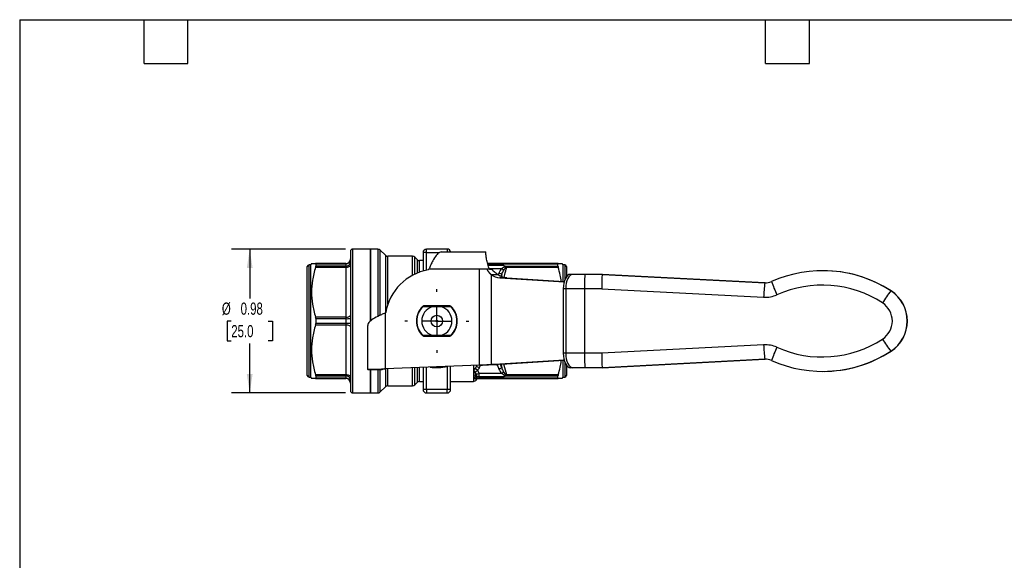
# Model space of a CAD drawing. Header units: inches. Extents: x 0.2 to 10.8, y 0.2 to 8.2.
# Tile 8 of 13: x 0.2 to 7, y 4.6 to 8.2. Entities that reach past the tile are written whole.
import ezdxf

# ---------------------------------------------------------------- set-up
doc = ezdxf.new("R2010")
doc.units = ezdxf.units.IN
doc.header["$MEASUREMENT"] = 0
doc.linetypes.add('SLD-Center', pattern=[0.75, 0.6, -0.05, 0.05, -0.05])
doc.linetypes.add('SLD-Solid', pattern=[0])
doc.layers.add('CENTER', color=40, linetype='SLD-Center')
doc.layers.add('DIMENSIONS', color=140, linetype='SLD-Solid', lineweight=25)
doc.layers.add('TEXT', color=140, linetype='SLD-Solid', lineweight=25)
doc.styles.add('SLDTEXTSTYLE0', font='TXT', dxfattribs={"width": 0.7})
doc.dimstyles.new('SLDDIMSTYLE2', dxfattribs={"dimtxt": 0.084961, "dimasz": 0.13, "dimexe": 0, "dimexo": 0.0625, "dimgap": 0.02124, "dimtad": 0, "dimtih": 1, "dimtoh": 1, "dimrnd": 1e-09, "dimdsep": 46, "dimtxsty": 'SLDTEXTSTYLE0', "dimsah": 1, "dimcen": 0.09, "dimadec": 0, "dimazin": 2, "dimtfac": 1, "dimtofl": 0, "dimtmove": 0, "dimatfit": 3, "dimfxl": 0, "dimfrac": 2, "dimtolj": 1, "dimtzin": 12, "dimarcsym": 0})

# ---------------------------------------------------------------- blocks, each defined once
blk = doc.blocks.new('_D_7')
at = {"layer": 'DIMENSIONS'}
for p, q in [((2.4776, 6.68), (1.6979, 6.68)), ((1.8229, 6.68), (1.8229, 6.3419)), ((1.6967, 6.1879), (1.6681, 6.1879)), ((1.6681, 6.1879), (1.6681, 6.0528)), ((1.9491, 6.1879), (1.9777, 6.1879)), ((1.9777, 6.1879), (1.9777, 6.0528)), ((1.6681, 6.0528), (1.6967, 6.0528)), ((1.8229, 5.6957), (1.8229, 6.0338)), ((1.9777, 6.0528), (1.9491, 6.0528)), ((2.4776, 5.6957), (1.6979, 5.6957))]:
    blk.add_line(p, q, dxfattribs=at)
for points in [[(1.8229, 6.68), (1.8029, 6.55), (1.8429, 6.55)], [(1.8229, 5.6957), (1.8429, 5.8257), (1.8029, 5.8257)]]:
    blk.add_solid(points, dxfattribs=at)
at = {"layer": 'DIMENSIONS', "char_height": 0.08333, "attachment_point": 1, "style": 'SLDTEXTSTYLE0'}
for s, insert in [('%%c', (1.6325, 6.3143)), ('0.98', (1.7608, 6.3143)), ('25.0', (1.6967, 6.1603))]:
    blk.add_mtext(s, dxfattribs=dict(at, insert=insert))
blk = doc.blocks.new('SW_CENTERMARKSYMBOL_1')
at = {"layer": 'CENTER', "color": 0}
for p, q in [((0, 0.2), (0, 0.2181)), ((0, 0), (0, 0.1)), ((-0.2, 0), (-0.2181, 0)), ((0, 0), (-0.1, 0)), ((0, 0), (0, -0.1)), ((0, 0), (0.1, 0)), ((0.2, 0), (0.2181, 0)), ((0, -0.2), (0, -0.2181))]:
    blk.add_line(p, q, dxfattribs=at)

msp = doc.modelspace()

# ---------------------------------------------------------------- linework, layer by layer
for p, q in [((2.6497, 6.68), (2.5276, 6.68)), ((2.5276, 5.6957), (2.5276, 6.68)), ((2.699, 6.68), (2.6497, 6.68)), ((2.6497, 6.68), (2.6497, 6.1886)), ((2.6497, 6.1879), (2.6497, 6.68)), ((2.699, 6.68), (2.699, 6.2191)), ((2.751, 6.6377), (2.7157, 6.6731)), ((2.7157, 6.2276), (2.7157, 6.6731)), ((3.0316, 6.6564), (3.0316, 6.68)), ((3.1733, 6.68), (3.0316, 6.68)), ((3.1733, 6.68), (3.1733, 6.6603)), ((2.5119, 6.6642), (2.5119, 5.7115)), ((2.751, 6.6377), (2.751, 6.2452)), ((2.9352, 6.6308), (2.7677, 6.6308)), ((2.7677, 6.3042), (2.7677, 6.6308)), ((2.9352, 6.5002), (2.9352, 6.6308)), ((2.9676, 6.6082), (2.9519, 6.6239)), ((2.9519, 6.5086), (2.9519, 6.6239)), ((2.9676, 6.6082), (2.9676, 6.5155)), ((3.0079, 6.6013), (2.9843, 6.6013)), ((2.9843, 6.5219), (2.9843, 6.6013)), ((3.0079, 6.6564), (3.0079, 6.5294)), ((3.0316, 6.6564), (3.0079, 6.6564)), ((3.0316, 6.535), (3.0316, 6.6564)), ((3.0316, 6.6564), (3.1206, 6.6564)), ((3.133, 6.6603), (3.4371, 6.6603)), ((3.4371, 6.6542), (3.4371, 6.6603)), ((2.2166, 6.1879), (2.2166, 6.5599)), ((2.2402, 6.5717), (2.2284, 6.5717)), ((2.2284, 6.1879), (2.2284, 6.5717)), ((2.2459, 6.5816), (2.2402, 6.5717)), ((2.2402, 6.1879), (2.2402, 6.5717)), ((2.4804, 6.5816), (2.2731, 6.5816)), ((2.2731, 6.5563), (2.4804, 6.5563)), ((2.2743, 6.5793), (2.2743, 6.5631)), ((2.2743, 6.5793), (2.4804, 6.5793)), ((2.4804, 6.5631), (2.2743, 6.5631)), ((2.4804, 6.5816), (2.4804, 6.5793)), ((2.4804, 6.5793), (2.4804, 6.5631)), ((2.4804, 6.5631), (2.4804, 6.5563)), ((2.4804, 6.5563), (2.4804, 6.2132)), ((3.0434, 6.5372), (3.0477, 6.5422)), ((3.3951, 6.5422), (3.0477, 6.5422)), ((3.3951, 5.8858), (3.3951, 6.5422)), ((3.4464, 6.5422), (3.3951, 6.5422)), ((3.4464, 6.5422), (3.4493, 6.5422)), ((3.4617, 6.5422), (3.4493, 6.5422)), ((3.9321, 6.5816), (3.4495, 6.5816)), ((3.4503, 6.5788), (3.9305, 6.5788)), ((3.5596, 6.5676), (3.4534, 6.5676)), ((3.4599, 6.5473), (3.5465, 6.5473)), ((3.4617, 6.5422), (3.4784, 6.5422)), ((3.5717, 6.5636), (3.9305, 6.5636)), ((3.5806, 6.5554), (3.9321, 6.5554)), ((3.9305, 6.5636), (3.9305, 6.5788)), ((3.9646, 6.5717), (3.9588, 6.5818)), ((3.9765, 6.5717), (3.9646, 6.5717)), ((3.9646, 6.5717), (3.9646, 6.4596)), ((3.9765, 6.5717), (3.9765, 6.4675)), ((3.9883, 6.5599), (3.9883, 6.4903)), ((5.7422, 6.5324), (5.7408, 6.5324)), ((3.4739, 6.5049), (3.4739, 5.8899)), ((3.5231, 6.5049), (3.4739, 6.5049)), ((3.5269, 6.5163), (3.5219, 6.5049)), ((3.5322, 6.4831), (3.9728, 6.4561)), ((3.5814, 6.4831), (3.5322, 6.4831)), ((3.5421, 6.4951), (3.5474, 6.5071)), ((3.5474, 6.5071), (3.5448, 6.4937)), ((3.5814, 6.4831), (3.9737, 6.4591)), ((4.033, 6.5074), (4.016, 6.5074)), ((4.0357, 6.5074), (4.016, 6.5074)), ((4.1154, 6.5074), (4.033, 6.5074)), ((4.0527, 6.5074), (4.0357, 6.5074)), ((4.1168, 6.5074), (4.0527, 6.5074)), ((4.2335, 6.5074), (4.1154, 6.5074)), ((4.2349, 6.5074), (4.1168, 6.5074)), ((5.3456, 6.4491), (4.2335, 6.5074)), ((4.2349, 6.5074), (4.2335, 6.5074)), ((4.2349, 6.5074), (5.347, 6.4491)), ((3.9838, 6.4088), (3.9668, 6.4088)), ((3.9668, 6.4088), (3.9668, 5.9669)), ((4.112, 6.4088), (3.9838, 6.4088)), ((3.9838, 6.4088), (3.9838, 5.9669)), ((4.112, 6.4088), (4.112, 5.9669)), ((4.23, 6.4088), (4.112, 6.4088)), ((4.23, 6.4088), (5.337, 6.3508)), ((5.347, 6.4491), (5.3456, 6.4491)), ((5.347, 6.4491), (5.3521, 6.4489)), ((6.2082, 6.3942), (6.2068, 6.3942)), ((3.0062, 6.2892), (3.0099, 6.2892)), ((3.1928, 6.2912), (3.0121, 6.2912)), ((3.1364, 6.2853), (3.0685, 6.2853)), ((3.195, 6.2892), (3.1986, 6.2892)), ((2.4804, 6.2132), (2.2731, 6.2132)), ((2.2743, 6.2041), (2.2743, 6.1717)), ((2.2743, 6.2041), (2.4804, 6.2041)), ((2.4804, 6.2132), (2.4804, 6.2041)), ((2.4804, 6.2041), (2.4804, 6.1717)), ((2.7481, 6.2427), (2.7531, 6.2469)), ((2.7481, 6.2427), (2.7481, 5.8602)), ((2.2166, 5.8158), (2.2166, 6.1879)), ((2.2284, 5.804), (2.2284, 6.1879)), ((2.2402, 5.804), (2.2402, 6.1879)), ((2.2731, 6.1626), (2.4804, 6.1626)), ((2.4804, 6.1717), (2.2743, 6.1717)), ((2.4804, 6.1717), (2.4804, 6.1626)), ((2.4804, 6.1626), (2.4804, 5.8195)), ((2.63, 5.8563), (2.63, 6.1573)), ((3.0099, 6.0865), (3.0062, 6.0865)), ((3.0121, 6.0845), (3.1928, 6.0845)), ((3.0685, 6.0904), (3.1364, 6.0904)), ((3.1986, 6.0865), (3.195, 6.0865)), ((5.337, 6.025), (4.23, 5.9669)), ((3.9838, 5.9669), (3.9668, 5.9669)), ((4.112, 5.9669), (3.9838, 5.9669)), ((4.23, 5.9669), (4.112, 5.9669)), ((4.2335, 5.8683), (5.3456, 5.9267)), ((5.347, 5.9267), (4.2349, 5.8683)), ((5.3456, 5.9267), (5.347, 5.9267)), ((5.3521, 5.9268), (5.347, 5.9267)), ((6.2082, 5.9815), (6.2068, 5.9815)), ((3.3951, 5.8858), (2.7481, 5.8602)), ((2.751, 5.8604), (2.751, 5.738)), ((2.7677, 5.745), (2.7677, 5.861)), ((2.9352, 5.745), (2.9352, 5.8676)), ((2.9519, 5.7519), (2.9519, 5.8683)), ((2.9676, 5.8689), (2.9676, 5.7676)), ((2.9843, 5.7745), (2.9843, 5.8696)), ((3.0079, 5.8705), (3.0079, 5.7194)), ((3.0316, 5.7194), (3.0316, 5.8714)), ((3.1733, 5.8769), (3.1733, 5.7194)), ((3.1969, 5.7194), (3.1969, 5.878)), ((3.3526, 5.8841), (3.3526, 5.7745)), ((3.3547, 5.858), (3.3547, 5.7955)), ((3.3761, 5.885), (3.373, 5.8781)), ((3.373, 5.8781), (3.373, 5.8849)), ((3.3935, 5.869), (3.4009, 5.886)), ((3.5322, 5.8926), (3.4739, 5.8899)), ((3.4739, 5.8899), (3.5231, 5.8899)), ((3.5814, 5.8926), (3.5231, 5.8899)), ((3.9728, 5.9197), (3.5322, 5.8926)), ((3.5814, 5.8926), (3.5322, 5.8926)), ((3.5474, 5.8687), (3.5378, 5.8906)), ((3.5431, 5.8909), (3.5474, 5.8687)), ((3.9737, 5.9167), (3.5814, 5.8926)), ((3.9646, 5.9161), (3.9646, 5.804)), ((3.9765, 5.9083), (3.9765, 5.804)), ((3.9883, 5.8855), (3.9883, 5.8158)), ((4.033, 5.8683), (4.016, 5.8683)), ((4.1154, 5.8683), (4.033, 5.8683)), ((4.2335, 5.8683), (4.1154, 5.8683)), ((4.2349, 5.8683), (4.2335, 5.8683)), ((2.2284, 5.804), (2.2402, 5.804)), ((2.2402, 5.804), (2.2459, 5.7942)), ((2.4804, 5.8195), (2.2731, 5.8195)), ((2.2731, 5.7942), (2.4804, 5.7942)), ((2.2743, 5.8126), (2.2743, 5.7965)), ((2.2743, 5.8126), (2.4804, 5.8126)), ((2.4804, 5.7965), (2.2743, 5.7965)), ((2.4804, 5.8195), (2.4804, 5.8126)), ((2.4804, 5.8126), (2.4804, 5.7965)), ((2.4804, 5.7965), (2.4804, 5.7942)), ((2.7284, 5.8563), (2.63, 5.8563)), ((2.63, 5.8563), (2.63, 5.8532)), ((2.7284, 5.8532), (2.63, 5.8532)), ((2.6497, 5.8532), (2.6497, 5.6957)), ((2.6497, 5.6957), (2.6497, 5.8532)), ((2.699, 5.8532), (2.699, 5.6957)), ((2.7157, 5.7027), (2.7157, 5.8532)), ((2.7284, 5.8563), (2.7284, 5.8532)), ((3.3674, 5.8251), (3.3674, 5.8144)), ((3.373, 5.7863), (3.3755, 5.7906)), ((3.373, 5.7863), (3.373, 5.7902)), ((3.5465, 5.8284), (3.3907, 5.8284)), ((3.3907, 5.8082), (3.3907, 5.8284)), ((3.3907, 5.8082), (3.5596, 5.8082)), ((3.3907, 5.7969), (3.3907, 5.8082)), ((3.9305, 5.7969), (3.3907, 5.7969)), ((3.3907, 5.7942), (3.3907, 5.7969)), ((3.3907, 5.7942), (3.9321, 5.7942)), ((3.5717, 5.8121), (3.9305, 5.8121)), ((3.9321, 5.8203), (3.5806, 5.8203)), ((3.9305, 5.7969), (3.9305, 5.8121)), ((3.9588, 5.794), (3.9646, 5.804)), ((3.9646, 5.804), (3.9765, 5.804)), ((5.7408, 5.8434), (5.7422, 5.8434)), ((2.7157, 5.7027), (2.751, 5.738)), ((2.7677, 5.745), (2.9352, 5.745)), ((2.9519, 5.7519), (2.9676, 5.7676)), ((2.9843, 5.7745), (3.0079, 5.7745)), ((3.1969, 5.7745), (3.3526, 5.7745)), ((2.5276, 5.6957), (2.6497, 5.6957)), ((2.6497, 5.6957), (2.699, 5.6957)), ((3.0316, 5.7194), (3.0079, 5.7194)), ((3.1733, 5.7194), (3.0316, 5.7194)), ((3.0316, 5.7194), (3.0316, 5.6957)), ((3.0316, 5.6957), (3.1733, 5.6957)), ((3.1969, 5.7194), (3.1733, 5.7194)), ((3.1733, 5.6957), (3.1733, 5.7194))]:
    msp.add_line(p, q)
at = {"flags": 128}
for points in [[(2.4804, 6.5563), (2.4865, 6.5566), (2.4924, 6.5575), (2.4979, 6.5589), (2.5027, 6.5609), (2.5066, 6.5633), (2.5095, 6.566), (2.5113, 6.5689), (2.5119, 6.572)], [(2.4804, 6.2132), (2.4865, 6.2135), (2.4924, 6.2144), (2.4979, 6.2158), (2.5027, 6.2178), (2.5066, 6.2202), (2.5095, 6.2229), (2.5113, 6.2259), (2.5119, 6.2289)], [(2.4804, 6.1626), (2.4865, 6.1623), (2.4924, 6.1614), (2.4979, 6.1599), (2.5027, 6.1579), (2.5066, 6.1556), (2.5095, 6.1528), (2.5113, 6.1499), (2.5119, 6.1468)], [(3.9668, 5.9669), (3.9677, 5.9477), (3.9705, 5.9292), (3.9751, 5.9122), (3.9812, 5.8973), (3.9887, 5.885), (3.9972, 5.8759), (4.0064, 5.8703), (4.016, 5.8683)], [(3.9838, 5.9669), (3.9848, 5.9477), (3.9876, 5.9292), (3.9921, 5.9122), (3.9982, 5.8973), (4.0057, 5.885), (4.0142, 5.8759), (4.0234, 5.8703), (4.033, 5.8683)], [(2.5119, 5.8037), (2.5113, 5.8068), (2.5095, 5.8098), (2.5066, 5.8125), (2.5027, 5.8149), (2.4979, 5.8168), (2.4924, 5.8183), (2.4865, 5.8192), (2.4804, 5.8195)]]:
    msp.add_lwpolyline(points, dxfattribs=at)
for radius in [0.0394, 0.00511]:
    msp.add_circle((3.1024, 6.1879), radius)
for centre, radius, start, end in [((2.5276, 6.6642), 0.0157, 90, 180), ((2.699, 6.6564), 0.0236, 45, 90), ((3.0316, 6.6564), 0.0236, 90, 180), ((3.1733, 6.6564), 0.0236, 9.59407, 90), ((2.4804, 6.6131), 0.0315, 270, 0), ((2.4821, 6.6091), 0.0298, 266.68602, 356.24939), ((2.7677, 6.6544), 0.0236, 225, 270), ((2.9352, 6.6072), 0.0236, 45, 90), ((2.9843, 6.6249), 0.0236, 225, 270), ((2.2284, 6.5599), 0.0118, 90, 180), ((2.4826, 6.5924), 0.0294, 265.66256, 354.87816), ((3.1024, 6.1879), 0.3543, 99.59407, 170.40593), ((3.9765, 6.5599), 0.0118, 0, 90), ((5.7408, 5.677), 0.8553, 56.98518, 114.14193), ((5.7422, 5.677), 0.8554, 56.98618, 89.99883), ((3.5395, 6.5917), 0.1088, 232.92558, 266.14389), ((3.5887, 6.5917), 0.1088, 232.92558, 266.14389), ((6.0507, 6.338), 0.7138, 171.04623, 178.97242), ((5.3508, 6.5473), 0.0983, 266.99861, 294.14236), ((6.0881, 6.6905), 0.7351, 198.47887, 206.04996), ((5.7374, 5.6769), 0.757, 56.98532, 114.14179), ((5.3473, 6.5471), 0.1966, 266.99861, 294.14236), ((6.92, 5.8409), 0.9026, 142.18851, 148.55955), ((6.0727, 6.1879), 0.2461, 303.02242, 56.97742), ((6.0741, 6.1879), 0.2461, 303.02242, 56.97742), ((3.1024, 6.1879), 0.1398, 133.50185, 226.49815), ((3.1024, 6.1879), 0.1373, 134.78305, 225.21695), ((3.1024, 6.1879), 0.1032, 109.21239, 250.78761), ((3.1024, 6.1879), 0.1373, 131.16683, 134.78305), ((3.1024, 6.1879), 0.1032, 289.21239, 70.78761), ((3.1024, 6.1879), 0.1373, 45.21695, 48.83317), ((3.1024, 6.1879), 0.1398, 313.50185, 46.49815), ((3.1024, 6.1879), 0.1373, 314.78305, 45.21695), ((6.0693, 6.1879), 0.1477, 303.02232, 56.97752), ((2.4883, 6.4204), 0.2164, 267.918, 276.26826), ((2.4883, 5.9554), 0.2164, 83.73174, 92.082), ((3.1024, 6.1879), 0.1373, 225.21695, 228.83317), ((3.1024, 6.1879), 0.1373, 311.16683, 314.78305), ((5.7374, 6.6988), 0.757, 245.85788, 303.01468), ((6.92, 6.5349), 0.9026, 211.44029, 217.81133), ((5.3473, 5.8286), 0.1966, 65.85748, 93.00123), ((6.0507, 6.0378), 0.7138, 181.02741, 188.95361), ((6.0881, 5.6852), 0.7351, 153.94988, 161.52096), ((4.8229, 5.9423), 0.7113, 178.02081, 185.97111), ((5.3508, 5.8285), 0.0983, 65.85748, 93.00123), ((5.7408, 6.6987), 0.8553, 245.85791, 303.01465), ((5.7422, 6.6988), 0.8554, 270.00117, 303.01366), ((3.1024, 6.1879), 0.3189, 261.60522, 282.83959), ((2.2284, 5.8158), 0.0118, 180, 270), ((2.4826, 5.7833), 0.0294, 5.12184, 94.33744), ((2.4821, 5.7667), 0.0298, 3.75061, 93.31398), ((2.4804, 5.7627), 0.0315, 0, 90), ((3.3895, 5.831), 0.0228, 194.84421, 273.0832), ((3.3897, 5.8199), 0.0229, 193.7731, 272.55824), ((3.9765, 5.8158), 0.0118, 270, 0), ((2.7677, 5.7213), 0.0236, 90, 135), ((2.9352, 5.7686), 0.0236, 270, 315), ((2.9843, 5.7509), 0.0236, 90, 135), ((3.3526, 5.7981), 0.0236, 270, 330), ((2.5276, 5.7115), 0.0157, 180, 270), ((2.699, 5.7194), 0.0236, 270, 315), ((3.0316, 5.7194), 0.0236, 180, 270), ((3.1733, 5.7194), 0.0236, 270, 0)]:
    msp.add_arc(centre, radius, start, end)
for centre, ratio, start_param, end_param in [((4.016, 6.4088), 0.499315, 0, 1.570796), ((4.033, 6.4088), 0.499315, 0, 1.570796), ((4.1154, 6.4088), 0.034852, 0, 1.570796), ((4.2335, 6.4088), 0.034852, 0, 1.570796), ((4.2335, 5.9669), 0.034852, 1.570796, 3.141593)]:
    msp.add_ellipse(centre, major_axis=(0, 0.0986), ratio=ratio, start_param=start_param, end_param=end_param)
for points, knots in [([(3.133, 6.6603), (3.1291, 6.6603), (3.1253, 6.6594), (3.1136, 6.654), (3.1059, 6.6469), (3.0903, 6.6266), (3.0826, 6.6136), (3.0703, 6.5901), (3.0657, 6.5809), (3.0567, 6.5618), (3.0522, 6.552), (3.0477, 6.5422)], [0, 0, 0, 0, 0.0708839, 0.0708839, 0.2129957, 0.2129957, 0.3551004, 0.3551004, 0.4376017, 0.4376017, 0.5201035, 0.5201035, 0.5201035, 0.5201035]), ([(3.4617, 6.5422), (3.4573, 6.554), (3.4537, 6.5658), (3.449, 6.5832), (3.4476, 6.5889), (3.4451, 6.5999), (3.444, 6.6051), (3.442, 6.6152), (3.4411, 6.6201), (3.4396, 6.6289), (3.439, 6.633), (3.4381, 6.6405), (3.4377, 6.6439), (3.4372, 6.6497), (3.4371, 6.6522), (3.4371, 6.6542)], [0, 0, 0, 0, 0.25, 0.25, 0.375, 0.375, 0.5, 0.5, 0.625, 0.625, 0.75, 0.75, 0.875, 0.875, 1, 1, 1, 1]), ([(2.2731, 6.5563), (2.2635, 6.5243), (2.2568, 6.495), (2.248, 6.4387), (2.2459, 6.4117), (2.2459, 6.3577), (2.248, 6.3308), (2.2568, 6.2745), (2.2635, 6.2452), (2.2731, 6.2132)], [0, 0, 0, 0, 0.25, 0.25, 0.5, 0.5, 0.75, 0.75, 1, 1, 1, 1]), ([(2.2464, 6.5816), (2.2463, 6.5816), (2.2459, 6.5816), (2.2499, 6.5816), (2.2585, 6.5816), (2.2681, 6.5816), (2.2731, 6.5816)], [0, 0, 0, 0, 0.111979, 0.389924, 0.682089, 1, 1, 1, 1]), ([(3.4739, 6.5049), (3.4735, 6.5052), (3.4728, 6.5059), (3.4718, 6.5069), (3.4707, 6.508), (3.4697, 6.5091), (3.4686, 6.5102), (3.4676, 6.5113), (3.4666, 6.5125), (3.4656, 6.5136), (3.4645, 6.5148), (3.4635, 6.516), (3.4625, 6.5172), (3.4615, 6.5185), (3.4606, 6.5197), (3.4596, 6.521), (3.4586, 6.5223), (3.4577, 6.5236), (3.4567, 6.5249), (3.4558, 6.5263), (3.4549, 6.5276), (3.454, 6.529), (3.4531, 6.5304), (3.4522, 6.5318), (3.4513, 6.5333), (3.4505, 6.5347), (3.4496, 6.5362), (3.4488, 6.5377), (3.448, 6.5392), (3.4472, 6.5407), (3.4466, 6.5417), (3.4464, 6.5422)], [0, 0, 0, 0, 0.008495, 0.0169498, 0.0253634, 0.0337347, 0.0420628, 0.0503467, 0.0585855, 0.0667782, 0.0749238, 0.0830215, 0.0910703, 0.0990693, 0.1070176, 0.1149143, 0.1227587, 0.1305497, 0.1382867, 0.1459689, 0.1535953, 0.1611653, 0.1686781, 0.176133, 0.1835293, 0.1908664, 0.1981435, 0.20536, 0.2125154, 0.2196092, 0.2266407, 0.2266407, 0.2266407, 0.2266407]), ([(3.4784, 6.5422), (3.4849, 6.5344), (3.4921, 6.5274), (3.5072, 6.515), (3.5151, 6.5096), (3.5231, 6.5049)], [0, 0, 0, 0, 0.5, 0.5, 1, 1, 1, 1]), ([(3.5596, 6.5676), (3.5606, 6.5669), (3.5621, 6.5659), (3.5639, 6.564), (3.565, 6.5621), (3.5646, 6.5593), (3.5616, 6.5563), (3.5569, 6.5532), (3.5517, 6.5503), (3.5482, 6.5483), (3.5465, 6.5473)], [-0.1404674, -0.1404674, -0.1404674, -0.1404674, -0.120403, -0.1103694, -0.0953191, -0.0802687, -0.0602015, -0.0401343, -0.0200672, 0, 0, 0, 0]), ([(3.5596, 6.5676), (3.5608, 6.5672), (3.5631, 6.5666), (3.5663, 6.5657), (3.5692, 6.5648), (3.5709, 6.564), (3.5717, 6.5636)], [0, 0, 0, 0, 0.301109, 0.530184, 0.778984, 1, 1, 1, 1]), ([(3.5604, 6.535), (3.5615, 6.5368), (3.5638, 6.5405), (3.5672, 6.5463), (3.5704, 6.5523), (3.5727, 6.5579), (3.5734, 6.5613), (3.5736, 6.5624)], [-0.09133565, -0.09133565, -0.09133565, -0.09133565, -0.07126848, -0.05120131, -0.03113414, -0.01106697, 0, 0, 0, 0]), ([(3.5632, 6.4865), (3.5644, 6.493), (3.5686, 6.5163), (3.5756, 6.539), (3.5806, 6.5554)], [0, 0, 0, 0, 0.279896, 1, 1, 1, 1]), ([(3.5717, 6.5636), (3.5721, 6.5635), (3.5728, 6.5631), (3.5733, 6.5627), (3.5736, 6.5624)], [0, 0, 0, 0, 0.507576, 1, 1, 1, 1]), ([(3.9321, 6.5816), (3.9319, 6.5815), (3.9314, 6.5815), (3.931, 6.5811), (3.9307, 6.5804), (3.9306, 6.5797), (3.9306, 6.5791), (3.9305, 6.5788)], [0, 0, 0, 0, 0.225476, 0.448802, 0.67292, 0.837836, 1, 1, 1, 1]), ([(3.9305, 6.5636), (3.9306, 6.5631), (3.9306, 6.562), (3.9309, 6.56), (3.9314, 6.5579), (3.9318, 6.5562), (3.9321, 6.5554)], [0, 0, 0, 0, 0.249002, 0.49583, 0.744763, 1, 1, 1, 1]), ([(3.9321, 6.5816), (3.9368, 6.5816), (3.9459, 6.5816), (3.9544, 6.5816), (3.9587, 6.5816), (3.9585, 6.5816), (3.9585, 6.5816)], [0, 0, 0, 0, 0.303894, 0.584042, 0.850474, 1, 1, 1, 1]), ([(3.9531, 6.4603), (3.951, 6.4742), (3.946, 6.5062), (3.9371, 6.5376), (3.9321, 6.5554)], [0, 0, 0, 0, 0.433702, 1, 1, 1, 1]), ([(3.0685, 6.2853), (3.0592, 6.2853), (3.0496, 6.2853), (3.0291, 6.2853), (3.0181, 6.2853), (3.0057, 6.2853)], [0, 0, 0, 0, 0.5, 0.5, 1, 1, 1, 1]), ([(3.1991, 6.2853), (3.1868, 6.2853), (3.1758, 6.2853), (3.1552, 6.2853), (3.1457, 6.2853), (3.1364, 6.2853)], [0, 0, 0, 0, 0.5, 0.5, 1, 1, 1, 1]), ([(2.7481, 6.2427), (2.7397, 6.2388), (2.7312, 6.2349), (2.7064, 6.2232), (2.6908, 6.2155), (2.6637, 6.1999), (2.6525, 6.1922), (2.6397, 6.1799), (2.6361, 6.1754), (2.6312, 6.1663), (2.63, 6.1618), (2.63, 6.1573)], [0, 0, 0, 0, 0.0708839, 0.0708839, 0.2129957, 0.2129957, 0.3551004, 0.3551004, 0.4376017, 0.4376017, 0.5201035, 0.5201035, 0.5201035, 0.5201035]), ([(2.2731, 6.1626), (2.2635, 6.1306), (2.2568, 6.1013), (2.248, 6.045), (2.2459, 6.018), (2.2459, 5.964), (2.248, 5.9371), (2.2568, 5.8808), (2.2635, 5.8515), (2.2731, 5.8195)], [0, 0, 0, 0, 0.25, 0.25, 0.5, 0.5, 0.75, 0.75, 1, 1, 1, 1]), ([(3.0057, 6.0904), (3.0181, 6.0904), (3.0291, 6.0904), (3.0496, 6.0904), (3.0592, 6.0904), (3.0685, 6.0904)], [0, 0, 0, 0, 0.5, 0.5, 1, 1, 1, 1]), ([(3.1364, 6.0904), (3.1457, 6.0904), (3.1552, 6.0904), (3.1758, 6.0904), (3.1868, 6.0904), (3.1991, 6.0904)], [0, 0, 0, 0, 0.5, 0.5, 1, 1, 1, 1]), ([(2.63, 5.8563), (2.63, 5.8567), (2.633, 5.857), (2.6447, 5.8576), (2.6533, 5.8579), (2.6749, 5.8586), (2.6877, 5.8589), (2.7092, 5.8594), (2.7168, 5.8596), (2.7323, 5.8599), (2.7402, 5.8601), (2.7481, 5.8602)], [0, 0, 0, 0, 0.1173073, 0.1173073, 0.2345529, 0.2345529, 0.3517984, 0.3517984, 0.4121738, 0.4121738, 0.47255, 0.47255, 0.47255, 0.47255]), ([(2.7481, 5.8602), (2.7455, 5.8599), (2.743, 5.8596), (2.7382, 5.8589), (2.736, 5.8586), (2.7324, 5.858), (2.7309, 5.8576), (2.7289, 5.857), (2.7284, 5.8567), (2.7284, 5.8563)], [0, 0, 0, 0, 0.01985532, 0.01985532, 0.03970042, 0.03970042, 0.05954552, 0.05954552, 0.07941781, 0.07941781, 0.07941781, 0.07941781]), ([(3.3676, 5.8668), (3.367, 5.8661), (3.3634, 5.8615), (3.3588, 5.8586), (3.3547, 5.858)], [0.9443467, 0.9443467, 0.9443467, 0.9443467, 0.95641194, 1.0188842, 1.0188842, 1.0188842, 1.0188842]), ([(3.381, 5.8509), (3.3804, 5.8518), (3.379, 5.8534), (3.3765, 5.8553), (3.3738, 5.8568), (3.3713, 5.8577), (3.369, 5.8581), (3.3673, 5.8584), (3.3653, 5.8585), (3.3632, 5.8585), (3.361, 5.8584), (3.3591, 5.8583), (3.3573, 5.8582), (3.3565, 5.8581), (3.3552, 5.858), (3.3551, 5.858), (3.3549, 5.858), (3.3547, 5.858)], [-0.0002102, -0.0002102, -0.0002102, -0.0002102, 0.0158248, 0.0318599, 0.0478949, 0.0639299, 0.0719474, 0.0799649, 0.0879824, 0.0959999, 0.1040174, 0.1080262, 0.1100306, 0.112035, 0.112035, 0.112035, 0.1122451, 0.1122451, 0.1122451, 0.1122451]), ([(3.3547, 5.858), (3.3548, 5.8568), (3.3551, 5.8558), (3.3557, 5.8538), (3.3561, 5.8528), (3.3572, 5.8501), (3.358, 5.8483), (3.3607, 5.8432), (3.3626, 5.84), (3.3642, 5.837)], [0, 0, 0, 0, 0.125, 0.125, 0.25, 0.25, 0.5, 0.5, 1, 1, 1, 1]), ([(3.3951, 5.8858), (3.4089, 5.8865), (3.4226, 5.8872), (3.4492, 5.8886), (3.462, 5.8892), (3.4739, 5.8899)], [0, 0, 0, 0, 0.1050019, 0.1050019, 0.2100038, 0.2100038, 0.2100038, 0.2100038]), ([(3.5231, 5.8899), (3.5037, 5.8892), (3.483, 5.8886), (3.4398, 5.8872), (3.4175, 5.8865), (3.3951, 5.8858)], [0, 0, 0, 0, 0.170494, 0.170494, 0.340988, 0.340988, 0.340988, 0.340988]), ([(3.5137, 5.8896), (3.5144, 5.8879), (3.5187, 5.8778), (3.5232, 5.8678), (3.5269, 5.8594)], [0, 0, 0, 0, 0.1693337, 1, 1, 1, 1]), ([(3.5806, 5.8203), (3.574, 5.8412), (3.5666, 5.8648), (3.563, 5.8889), (3.5626, 5.8917)], [0, 0, 0, 0, 0.884114, 1, 1, 1, 1]), ([(3.9321, 5.8203), (3.9369, 5.8373), (3.9458, 5.8687), (3.9509, 5.9008), (3.9533, 5.9154)], [0, 0, 0, 0, 0.541552, 1, 1, 1, 1]), ([(2.2731, 5.7942), (2.2683, 5.7942), (2.2591, 5.7942), (2.2505, 5.7942), (2.2462, 5.7942), (2.2463, 5.7942), (2.2464, 5.7942)], [0, 0, 0, 0, 0.304106, 0.584248, 0.850555, 1, 1, 1, 1]), ([(3.3674, 5.8144), (3.367, 5.8096), (3.3655, 5.8044), (3.3625, 5.7997), (3.3611, 5.7979), (3.3594, 5.7963), (3.3569, 5.7953), (3.3554, 5.7953), (3.3547, 5.7955)], [0.0938727, 0.0938727, 0.0938727, 0.0938727, 0.224972, 0.2413594, 0.2577468, 0.2905216, 0.306909, 0.3232965, 0.3232965, 0.3232965, 0.3232965]), ([(3.3547, 5.7955), (3.3547, 5.7954), (3.3547, 5.7954), (3.3551, 5.7943), (3.3571, 5.7937), (3.3591, 5.7935)], [-0.02794877, -0.02794877, -0.02794877, -0.02794877, -0.02768405, -0.02768405, 0, 0, 0, 0]), ([(3.3612, 5.7942), (3.359, 5.7942), (3.3571, 5.7946), (3.3547, 5.7954), (3.3547, 5.7954), (3.3547, 5.7955)], [-0.02794877, -0.02794877, -0.02794877, -0.02794877, -0.00026473, -0.00026473, 0, 0, 0, 0]), ([(3.3612, 5.7942), (3.3608, 5.7942), (3.3601, 5.794), (3.3594, 5.7937), (3.3591, 5.7935)], [0, 0, 0, 0, 0.571429, 1, 1, 1, 1]), ([(3.3591, 5.7935), (3.3627, 5.7932), (3.3669, 5.7925), (3.3711, 5.7912), (3.3724, 5.7905), (3.373, 5.7902)], [0, 0, 0, 0, 0.0510557, 0.1021115, 0.1786951, 0.1786951, 0.1786951, 0.1786951]), ([(3.3612, 5.7942), (3.3643, 5.7942), (3.3668, 5.7942), (3.3711, 5.7942), (3.373, 5.7942), (3.3779, 5.7942), (3.3805, 5.7942), (3.3871, 5.7942), (3.3897, 5.7942), (3.3907, 5.7942)], [0, 0, 0, 0, 0.125, 0.125, 0.25, 0.25, 0.5, 0.5, 1, 1, 1, 1]), ([(3.3799, 5.7942), (3.3787, 5.7942), (3.3759, 5.7935), (3.3738, 5.7916), (3.373, 5.7902)], [0, 0, 0, 0, 0.428571, 1, 1, 1, 1]), ([(3.3753, 5.7902), (3.3757, 5.7908), (3.3765, 5.7919), (3.3781, 5.7932), (3.38, 5.794), (3.3814, 5.7941), (3.3821, 5.7942)], [0, 0, 0, 0, 0.249995, 0.49998, 0.749907, 1, 1, 1, 1]), ([(3.5465, 5.8284), (3.55, 5.8265), (3.5553, 5.8235), (3.5616, 5.8195), (3.5649, 5.8162), (3.5649, 5.8129), (3.5626, 5.8102), (3.5606, 5.8088), (3.5596, 5.8082)], [0, 0, 0, 0, 0.0401335, 0.0602002, 0.0802669, 0.1003337, 0.1204004, 0.140465, 0.140465, 0.140465, 0.140465]), ([(3.5596, 5.8082), (3.5608, 5.8085), (3.563, 5.8091), (3.5662, 5.81), (3.5691, 5.8109), (3.5708, 5.8117), (3.5717, 5.8121)], [0, 0, 0, 0, 0.2879, 0.53018, 0.763252, 1, 1, 1, 1]), ([(3.5736, 5.8133), (3.5734, 5.8145), (3.5727, 5.8178), (3.5704, 5.8234), (3.5661, 5.8315), (3.5626, 5.8371), (3.5604, 5.8408)], [0.04910422, 0.04910422, 0.04910422, 0.04910422, 0.06019804, 0.08026477, 0.1003315, 0.14046496, 0.14046496, 0.14046496, 0.14046496]), ([(3.9321, 5.8203), (3.9319, 5.8196), (3.9314, 5.8182), (3.931, 5.8162), (3.9307, 5.8145), (3.9306, 5.8131), (3.9306, 5.8124), (3.9305, 5.8121)], [0, 0, 0, 0, 0.225476, 0.448802, 0.67292, 0.837836, 1, 1, 1, 1]), ([(3.9305, 5.7969), (3.9306, 5.7965), (3.9306, 5.7957), (3.9309, 5.7948), (3.9314, 5.7943), (3.9318, 5.7942), (3.9321, 5.7942)], [0, 0, 0, 0, 0.249002, 0.49583, 0.744763, 1, 1, 1, 1]), ([(3.9585, 5.7942), (3.9586, 5.7942), (3.959, 5.7942), (3.955, 5.7942), (3.9465, 5.7942), (3.937, 5.7942), (3.9321, 5.7942)], [0, 0, 0, 0, 0.112059, 0.390137, 0.682312, 1, 1, 1, 1])]:
    msp.add_open_spline(points, degree=3, knots=knots)
for points in [[(2.2743, 6.5793), (2.2743, 6.5808), (2.2739, 6.5816), (2.2731, 6.5816)], [(2.2731, 6.5563), (2.2739, 6.559), (2.2743, 6.5614), (2.2743, 6.5631)], [(3.5465, 6.5473), (3.5384, 6.5382), (3.532, 6.5274), (3.5269, 6.5163)], [(3.5604, 6.535), (3.5588, 6.5364), (3.5545, 6.5402), (3.5491, 6.545), (3.5465, 6.5473)], [(3.5474, 6.5071), (3.5509, 6.5169), (3.5553, 6.5265), (3.5604, 6.535)], [(3.5769, 6.5594), (3.5757, 6.5605), (3.5747, 6.5615), (3.5736, 6.5624)], [(3.5769, 6.5594), (3.5781, 6.5582), (3.5794, 6.5568), (3.5806, 6.5554)], [(3.5474, 6.5071), (3.546, 6.5077), (3.5404, 6.5102), (3.5314, 6.5143), (3.5269, 6.5163)], [(2.2743, 6.2041), (2.2743, 6.2073), (2.2739, 6.2105), (2.2731, 6.2132)], [(2.2731, 6.1626), (2.2739, 6.1653), (2.2743, 6.1684), (2.2743, 6.1717)], [(3.373, 5.8781), (3.3717, 5.874), (3.3699, 5.8701), (3.3676, 5.8668)], [(3.373, 5.8781), (3.3745, 5.8775), (3.3801, 5.875), (3.389, 5.871), (3.3935, 5.869)], [(3.381, 5.8509), (3.3863, 5.856), (3.3905, 5.8623), (3.3935, 5.869)], [(3.5269, 5.8594), (3.5314, 5.8615), (3.5404, 5.8655), (3.546, 5.868), (3.5474, 5.8687)], [(3.5269, 5.8594), (3.532, 5.8483), (3.5384, 5.8376), (3.5465, 5.8284)], [(3.5604, 5.8408), (3.5553, 5.8493), (3.5509, 5.8589), (3.5474, 5.8687)], [(2.2743, 5.8126), (2.2743, 5.8144), (2.2739, 5.8168), (2.2731, 5.8195)], [(2.2731, 5.7942), (2.2739, 5.7942), (2.2743, 5.7949), (2.2743, 5.7965)], [(3.3642, 5.837), (3.3669, 5.8392), (3.3738, 5.845), (3.381, 5.8509)], [(3.3642, 5.837), (3.3659, 5.8335), (3.367, 5.8293), (3.3674, 5.8251)], [(3.3674, 5.8251), (3.3679, 5.8252), (3.3734, 5.826), (3.3849, 5.8276), (3.3907, 5.8284)], [(3.3907, 5.7942), (3.3851, 5.7942), (3.3739, 5.7984), (3.3682, 5.8088), (3.3674, 5.8144)], [(3.373, 5.7902), (3.3745, 5.7902), (3.3753, 5.7902), (3.3753, 5.7902)], [(3.3907, 5.8284), (3.3895, 5.8366), (3.3862, 5.8446), (3.381, 5.8509)], [(3.5465, 5.8284), (3.5491, 5.8308), (3.5545, 5.8355), (3.5588, 5.8393), (3.5604, 5.8408)], [(3.5717, 5.8121), (3.5724, 5.8124), (3.573, 5.8128), (3.5736, 5.8133)], [(3.5736, 5.8133), (3.5747, 5.8143), (3.5757, 5.8153), (3.5769, 5.8163)], [(3.5806, 5.8203), (3.5794, 5.8189), (3.5781, 5.8176), (3.5769, 5.8163)]]:
    msp.add_open_spline(points, degree=3)
at = {"layer": 'TEXT'}
for p, q in [((0.25, 8.25), (10.75, 8.25)), ((0.25, 8.25), (0.25, 0.25)), ((1.1, 7.95), (1.1, 8.25)), ((1.4, 7.95), (1.4, 8.25)), ((5.35, 7.95), (5.35, 8.25)), ((5.65, 7.95), (5.65, 8.25)), ((1.1, 7.95), (1.4, 7.95)), ((5.35, 7.95), (5.65, 7.95))]:
    msp.add_line(p, q, dxfattribs=at)

# ---------------------------------------------------------------- block references
at = {"layer": 'CENTER'}
msp.add_blockref('SW_CENTERMARKSYMBOL_1', (3.1024, 6.1879), dxfattribs=at)

# ---------------------------------------------------------------- dimensions: what is measured, and where the dimension line sits
at = {"layer": 'DIMENSIONS'}
dim = msp.add_linear_dim(base=(1.8229, 6.68), p1=(2.5276, 5.6957), p2=(2.5276, 6.68), angle=90, text='%%c<>', dimstyle='SLDDIMSTYLE2', dxfattribs=at)
dim.commit()
dim.dimension.update_dxf_attribs({"geometry": '_D_7', "text_midpoint": (1.8229, 6.1879), "dimtype": 160})

doc.saveas('drawing.dxf')
